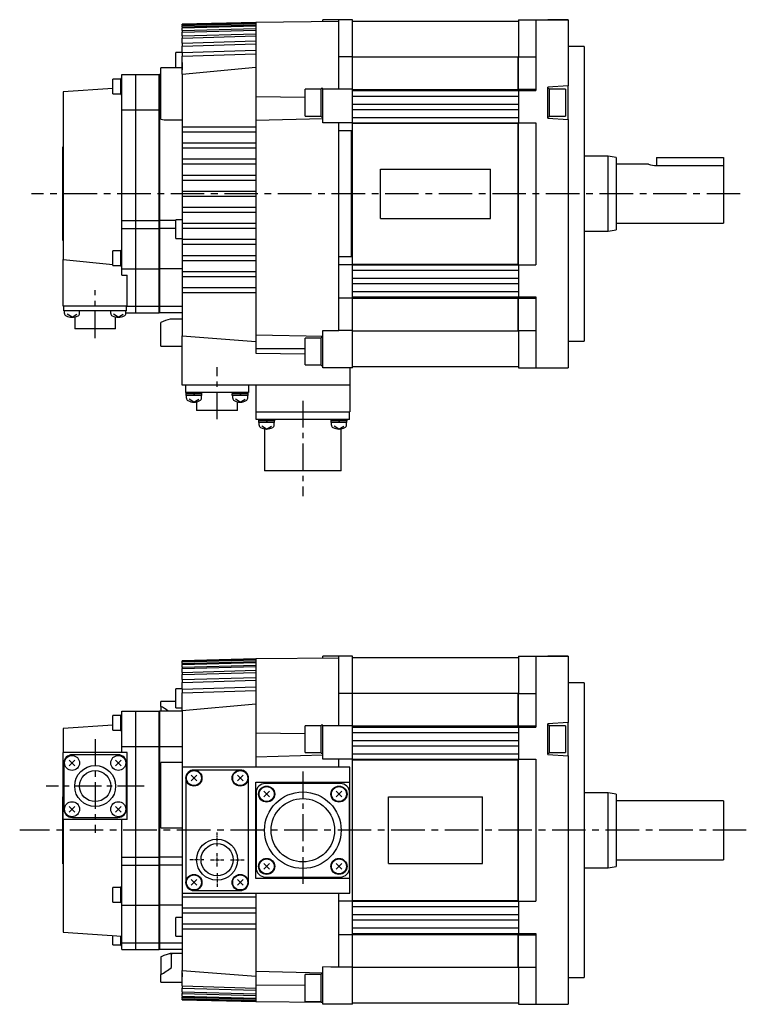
# Model space of a CAD drawing. Extents: x -443 to 613, y -303 to 271.
# Tile 2 of 4: x -205 to 67, y -303 to 65. Entities that reach past the tile are written whole.
import ezdxf

# ---------------------------------------------------------------- set-up
doc = ezdxf.new("R2010")
doc.units = 0
doc.linetypes.add('CENTER', pattern=[2, 1.25, -0.25, 0.25, -0.25])
doc.layers.add('CENTER', color=6, linetype='CENTER')
doc.layers.add('OUTLINE', color=7, linetype='CONTINUOUS')

# ---------------------------------------------------------------- blocks, each defined once
blk = doc.blocks.new('SW_CENTERMARK_0')
at = {"layer": 'CENTER'}
for p, q in [((2.5, 5), (2.5, 10.15)), ((-2.5, 0), (-7.65, 0)), ((0, 0), (5, 0)), ((2.5, -2.5), (2.5, 2.5)), ((7.5, 0), (12.65, 0)), ((2.5, -5), (2.5, -10.15))]:
    blk.add_line(p, q, dxfattribs=at)

msp = doc.modelspace()

# ---------------------------------------------------------------- linework, layer by layer
at = {"layer": 'CENTER', "ltscale": 10}
for p, q in [((64.23, 0), (-200.28, 0)), ((66.51, -237.69), (-204.66, -237.69))]:
    msp.add_line(p, q, dxfattribs=at)
at = {"layer": 'CENTER', "ltscale": 8}
for p, q in [((-176.5, -53.93), (-176.5, -36.06)), ((-131, -84.16), (-131, -64.76)), ((-99, -77.32), (-99, -112.93)), ((-176.5, -203.69), (-176.5, -238.69)), ((-99, -215.71), (-99, -257.87)), ((-158.18, -221.19), (-194.82, -221.19))]:
    msp.add_line(p, q, dxfattribs=at)
at = {"layer": 'OUTLINE'}
for p, q in [((-116.5, 64), (-144, 63.28)), ((-144, 63.27), (-116.5, 63.99)), ((-144, 63.08), (-116.5, 63.8)), ((-144, 62.89), (-116.5, 63.62)), ((-144, 63.28), (-144, 63.27)), ((-144, 63.08), (-144, 63.27)), ((-144, 63.08), (-144, 62.89)), ((-144, 62.32), (-116.5, 63.05)), ((-144, 62.32), (-144, 62.89)), ((-144, 61.93), (-116.5, 62.67)), ((-85.5, 64.3), (-116.5, 64)), ((-116.5, 64), (-116.5, 63.99)), ((-116.5, 63.99), (-116.5, 63.8)), ((-116.5, 63.8), (-116.5, 63.62)), ((-116.5, 63.62), (-116.5, 63.05)), ((-116.5, 63.05), (-116.5, 62.67)), ((-116.5, 62.67), (-116.5, 61.7)), ((-85.5, 65), (-91.5, 65)), ((-91.5, 64.24), (-91.5, 65)), ((-85.5, 51.12), (-85.5, 65)), ((-80.5, 65), (-85.5, 65)), ((-80.5, 51.12), (-80.5, 65)), ((-80.4, 63.3), (-80.5, 63.3)), ((-80.4, 51.15), (-80.4, 64.5)), ((-80.4, 64.5), (-18.5, 64.5)), ((-18.5, 65), (-18.5, 51.12)), ((-18.5, 65), (-12, 65)), ((-12, 65), (0, 65)), ((-12, 65), (-12, 42.25)), ((0, 65), (-7.5, 65)), ((0, 65), (0, 42.25)), ((-144, 62.32), (-144, 61.93)), ((-144, 60.95), (-144, 61.93)), ((-144, 60.95), (-116.5, 61.7)), ((-144, 60.36), (-116.5, 61.11)), ((-144, 60.95), (-144, 60.36)), ((-144, 58.95), (-144, 60.36)), ((-144, 58.95), (-116.5, 59.72)), ((-144, 58.95), (-144, 58.13)), ((-144, 58.13), (-116.5, 58.92)), ((-116.5, 61.7), (-116.5, 61.11)), ((-116.5, 61.11), (-116.5, 59.72)), ((-116.5, 59.72), (-116.5, 58.92)), ((-116.5, 58.92), (-116.5, 57.05)), ((-144, 56.24), (-144, 58.13)), ((-144, 56.24), (-116.5, 57.05)), ((-144, 56.24), (-144, 55.17)), ((-144, 55.17), (-116.5, 55.99)), ((-144, 52.72), (-144, 55.17)), ((-116.5, 57.05), (-116.5, 55.99)), ((-116.5, 55.99), (-116.5, 53.58)), ((-146.38, 49.26), (-146.38, 52.76)), ((-144, 52.76), (-146.38, 52.76)), ((-144, 52.72), (-116.5, 53.58)), ((-144, 52.72), (-144, 51.34)), ((-144, 51.34), (-116.5, 52.22)), ((-116.5, 53.58), (-116.5, 52.22)), ((-116.5, 52.22), (-116.5, 36.35)), ((6, 55), (0, 55)), ((6, 55), (6, -55)), ((-146.38, 47.06), (-146.38, 49.26)), ((-144, 44.67), (-144, 51.34)), ((-144, 49.02), (-144, 46.25)), ((-80.5, 51.12), (-85.5, 51.12)), ((-85.5, 39), (-85.5, 51.12)), ((-80.5, 39), (-80.5, 51.12)), ((-80.4, 38.97), (-80.4, 51.15)), ((-80.4, 51.15), (-18.6, 51.15)), ((-18.6, 38.97), (-18.6, 51.15)), ((-18.5, 49.85), (-18.6, 49.85)), ((-18.5, 39), (-18.5, 51.12)), ((-18.5, 51.12), (-12, 51.12)), ((-166.5, 31.3), (-166.5, 44.5)), ((-166.5, 44.5), (-161.5, 44.5)), ((-161.5, 44.5), (-161.5, 31.3)), ((-161.4, 44.5), (-161.4, 31.3)), ((-161.4, 44.5), (-152.6, 44.5)), ((-152.6, 31.3), (-152.6, 44.5)), ((-152.5, 44.5), (-152.5, 31.3)), ((-152, 44.5), (-152.5, 44.5)), ((-152, 46.7), (-152, 47.06)), ((-144, 47.06), (-152, 47.06)), ((-152, 31.04), (-152, 46.7)), ((-144, 44.67), (-116.5, 47.23)), ((-144, 44.67), (-144, 25)), ((-169.95, 40.07), (-169.95, 42.82)), ((-166.95, 42.82), (-169.95, 42.82)), ((-166.95, 40.07), (-166.95, 43.02)), ((-166.5, 43.02), (-166.95, 43.02)), ((-161.4, 40.5), (-161.5, 40.5)), ((-152.5, 40.5), (-152.6, 40.5)), ((-12, 42.25), (-12, 38.5)), ((0, 42.25), (0, 40.25)), ((-169.95, 39.26), (-188.5, 38)), ((-188.5, 38), (-188.5, -24.56)), ((-169.95, 37.32), (-169.95, 40.07)), ((-169.95, 37.32), (-166.95, 37.32)), ((-166.95, 37.12), (-166.95, 40.07)), ((-166.95, 37.12), (-166.5, 37.12)), ((-98.1, 29), (-98.1, 39)), ((-92.1, 39), (-98.1, 39)), ((-92.1, 28.75), (-92.1, 39.25)), ((-91.5, 39.25), (-92.1, 39.25)), ((-91.5, 39), (-91.5, 39.25)), ((-80.5, 39), (-91.5, 39)), ((-91.5, 26.5), (-91.5, 39)), ((-80.5, 26.5), (-80.5, 39)), ((-80.4, 38.5), (-80.4, 38.97)), ((-80.4, 38.97), (-18.6, 38.97)), ((-80.4, 36.5), (-80.4, 38.5)), ((-80.4, 38.5), (-18.5, 38.5)), ((-18.5, 39.01), (-18.6, 39.01)), ((-18.5, 39), (-12, 39)), ((-18.5, 39), (-18.5, 38.5)), ((-18.5, 38.5), (-18.5, 26.5)), ((-18.5, 38.5), (-12, 38.5)), ((0, 40.25), (-7.5, 39.75)), ((-7.5, 28.25), (-7.5, 39.75)), ((-7, 39.25), (-7.5, 39.25)), ((-7, 39.25), (-7, 28.75)), ((-1, 39), (-7, 39)), ((-1, 39), (-1, 29)), ((0, 27.75), (0, 40.25)), ((-116.5, 36.35), (-116.5, 27.43)), ((-116.5, 36.35), (-98.1, 36.07)), ((-80.4, 33.5), (-80.4, 36.5)), ((-80.4, 36.5), (-18.5, 36.5)), ((-80.4, 31.5), (-80.4, 33.5)), ((-80.4, 33.5), (-18.5, 33.5)), ((-166.5, -10), (-166.5, 31.3)), ((-166.5, 31.3), (-161.5, 31.3)), ((-161.5, 31.3), (-161.5, -10)), ((-161.4, 31.3), (-161.4, -10)), ((-161.4, 31.3), (-152.6, 31.3)), ((-152.6, -10), (-152.6, 31.3)), ((-152.5, 31.3), (-152.5, -10)), ((-152.5, 31.3), (-152, 31.3)), ((-152, 28.11), (-152, 31.04)), ((-80.4, 28.5), (-80.4, 31.5)), ((-80.4, 31.5), (-18.5, 31.5)), ((-152, 27.84), (-152, 28.11)), ((-150.72, 27.62), (-150.23, 27.6)), ((-150.23, 27.6), (-144, 27.6)), ((-116.5, 27.43), (-91.5, 28.11)), ((-116.5, 27.43), (-116.5, 25)), ((-98.1, 29), (-92.1, 29)), ((-92.1, 28.75), (-91.5, 28.75)), ((-80.5, 26.5), (-91.5, 26.5)), ((-85.5, 23.5), (-85.5, 26.5)), ((-80.5, -26.5), (-80.5, 26.5)), ((-80.4, 26.5), (-80.4, 28.5)), ((-80.4, 28.5), (-18.5, 28.5)), ((-80.4, 26.3), (-80.4, 26.5)), ((-80.4, 26.5), (-18.5, 26.5)), ((-80.4, -26.3), (-80.4, 26.3)), ((-80.4, 26.3), (-18.6, 26.3)), ((-18.6, -26.3), (-18.6, 26.3)), ((-18.5, 26.26), (-18.6, 26.26)), ((-18.5, 26.3), (-18.5, 26.5)), ((-18.5, 26.5), (-12, 26.5)), ((-18.5, -26.3), (-18.5, 26.3)), ((-12, 26.5), (-12, -26.5)), ((-7.5, 28.75), (-7, 28.75)), ((-7.5, 28.25), (0, 27.75)), ((-7, 29), (-1, 29)), ((0, 27.75), (0, -42.25)), ((-144, 25), (-144, 23)), ((-144, 25), (-116.5, 25)), ((-144, 23), (-144, 19)), ((-116.5, 23), (-144, 23)), ((-116.5, 25), (-116.5, 23)), ((-116.5, 23), (-116.5, 19)), ((-85.5, -23.5), (-85.5, 23.5)), ((-80.8, 23.5), (-85.5, 23.5)), ((-80.8, -23.5), (-80.8, 23.5)), ((-144, 19), (-144, 17)), ((-144, 19), (-116.5, 19)), ((-116.5, 19), (-116.5, 17)), ((-188.6, 17.5), (-188.5, 17.5)), ((-188.6, -17.5), (-188.6, 17.5)), ((-144, 17), (-144, 13)), ((-116.5, 17), (-144, 17)), ((-116.5, 17), (-116.5, 13)), ((-144, 13), (-144, 11)), ((-144, 13), (-116.5, 13)), ((-116.5, 13), (-116.5, 11)), ((15, 14), (6, 14)), ((15, -14), (15, 14)), ((18, 13.5), (15, 14)), ((18, 13.5), (18, -13.5)), ((33, 13.5), (58, 13.5)), ((33, 13.5), (33, 10.58)), ((58, 13.5), (58, 10.58)), ((-144, 11), (-144, 7)), ((-116.5, 11), (-144, 11)), ((-116.5, 11), (-116.5, 7)), ((-70, 9.22), (-29, 9.22)), ((-70, -9.22), (-70, 9.22)), ((-29, -9.22), (-29, 9.22)), ((30.03, 11), (18, 11)), ((33, 10.58), (58, 10.58)), ((58, 10.58), (58, -11)), ((-144, 7), (-144, 5)), ((-144, 7), (-116.5, 7)), ((-144, 5), (-144, 1)), ((-116.5, 5), (-144, 5)), ((-116.5, 7), (-116.5, 5)), ((-116.5, 5), (-116.5, 1)), ((-144, 1), (-144, -1)), ((-144, 1), (-116.5, 1)), ((-116.5, 1), (-116.5, -1)), ((-144, -1), (-144, -5)), ((-116.5, -1), (-144, -1)), ((-116.5, -1), (-116.5, -5)), ((-144, -5), (-144, -7)), ((-144, -5), (-116.5, -5)), ((-144, -7), (-144, -11)), ((-116.5, -7), (-144, -7)), ((-116.5, -5), (-116.5, -7)), ((-116.5, -7), (-116.5, -11)), ((-166.5, -13), (-166.5, -10)), ((-166.5, -10), (-161.5, -10)), ((-161.5, -10), (-161.5, -13)), ((-161.4, -10), (-161.4, -13)), ((-161.4, -10), (-152.6, -10)), ((-152.6, -13), (-152.6, -10)), ((-152.5, -10), (-152.5, -13)), ((-146.38, -10), (-152.5, -10)), ((-146.38, -16.7), (-146.38, -9.7)), ((-144, -9.7), (-146.38, -9.7)), ((-144, -11), (-144, -13)), ((-144, -11), (-116.5, -11)), ((-116.5, -11), (-116.5, -13)), ((-70, -9.22), (-29, -9.22)), ((18, -11), (58, -11)), ((-166.5, -13), (-161.5, -13)), ((-166.5, -28), (-166.5, -13)), ((-161.5, -13), (-161.5, -28)), ((-161.4, -13), (-161.4, -28)), ((-161.4, -13), (-152.6, -13)), ((-152.6, -28), (-152.6, -13)), ((-152.5, -13), (-152.5, -28)), ((-146.38, -13), (-152.5, -13)), ((-144, -13), (-144, -17)), ((-116.5, -13), (-144, -13)), ((-116.5, -13), (-116.5, -17)), ((6, -14), (15, -14)), ((15, -14), (18, -13.5)), ((-188.6, -17.5), (-188.5, -17.5)), ((-146.38, -16.7), (-144, -16.7)), ((-144, -17), (-144, -19)), ((-144, -17), (-116.5, -17)), ((-116.5, -17), (-116.5, -19)), ((-169.95, -26.83), (-169.95, -21.33)), ((-166.95, -21.33), (-169.95, -21.33)), ((-166.95, -27.03), (-166.95, -21.13)), ((-166.5, -21.13), (-166.95, -21.13)), ((-144, -19), (-144, -23)), ((-116.5, -19), (-144, -19)), ((-116.5, -19), (-116.5, -23)), ((-188.5, -42), (-188.5, -24.56)), ((-188.5, -24.56), (-169.95, -26.47)), ((-144, -23), (-144, -25)), ((-144, -23), (-116.5, -23)), ((-144, -25), (-144, -29)), ((-116.5, -25), (-144, -25)), ((-116.5, -23), (-116.5, -25)), ((-116.5, -25), (-116.5, -29)), ((-85.5, -26.5), (-85.5, -23.5)), ((-80.8, -23.5), (-85.5, -23.5)), ((-169.95, -26.83), (-166.95, -26.83)), ((-166.95, -27.03), (-166.5, -27.03)), ((-166.5, -30.38), (-166.5, -28)), ((-166.5, -28), (-161.5, -28)), ((-161.5, -28), (-161.5, -42)), ((-161.4, -28), (-161.4, -42)), ((-161.4, -28), (-152.6, -28)), ((-152.6, -42), (-152.6, -28)), ((-152.5, -28), (-152.5, -42)), ((-144, -28), (-152.5, -28)), ((-144, -29), (-144, -31)), ((-144, -29), (-116.5, -29)), ((-116.5, -29), (-116.5, -31)), ((-85.5, -39), (-85.5, -26.5)), ((-80.5, -26.5), (-85.5, -26.5)), ((-80.5, -39), (-80.5, -26.5)), ((-80.4, -26.5), (-80.4, -26.3)), ((-80.4, -26.3), (-18.6, -26.3)), ((-80.4, -28.5), (-80.4, -26.5)), ((-80.4, -26.5), (-18.5, -26.5)), ((-80.4, -31.5), (-80.4, -28.5)), ((-80.4, -28.5), (-18.5, -28.5)), ((-18.5, -26.26), (-18.6, -26.26)), ((-18.5, -26.5), (-18.5, -26.3)), ((-18.5, -26.5), (-12, -26.5)), ((-18.5, -26.5), (-18.5, -38.5)), ((-166.5, -30.38), (-164.5, -30.38)), ((-164.5, -42), (-164.5, -30.38)), ((-144, -31), (-144, -35)), ((-116.5, -31), (-144, -31)), ((-116.5, -31), (-116.5, -35)), ((-80.4, -33.5), (-80.4, -31.5)), ((-80.4, -31.5), (-18.5, -31.5)), ((-144, -35), (-144, -37)), ((-144, -35), (-116.5, -35)), ((-116.5, -35), (-116.5, -37)), ((-80.4, -36.5), (-80.4, -33.5)), ((-80.4, -33.5), (-18.5, -33.5)), ((-80.4, -38.5), (-80.4, -36.5)), ((-80.4, -36.5), (-18.5, -36.5)), ((-144, -37), (-144, -53.03)), ((-116.5, -37), (-144, -37)), ((-116.5, -37), (-116.5, -52.67)), ((-85.5, -51.12), (-85.5, -39)), ((-80.5, -39), (-85.5, -39)), ((-80.5, -51.12), (-80.5, -39)), ((-80.4, -38.97), (-80.4, -38.5)), ((-80.4, -38.5), (-18.5, -38.5)), ((-80.4, -51.15), (-80.4, -38.97)), ((-80.4, -38.97), (-18.6, -38.97)), ((-18.6, -51.15), (-18.6, -38.97)), ((-18.5, -39.01), (-18.6, -39.01)), ((-18.5, -38.5), (-18.5, -39)), ((-18.5, -38.5), (-12, -38.5)), ((-18.5, -51.12), (-18.5, -39)), ((-18.5, -39), (-12, -39)), ((-12, -38.5), (-12, -42.25)), ((-164.5, -42), (-188.5, -42)), ((-188.2, -43.7), (-188.2, -42)), ((-185, -43.7), (-188.2, -43.7)), ((-187.93, -44.67), (-187.93, -43.7)), ((-168, -43.7), (-185, -43.7)), ((-182.33, -44.67), (-182.33, -43.7)), ((-170.67, -44.67), (-170.67, -43.7)), ((-164.8, -43.7), (-168, -43.7)), ((-165.07, -44.67), (-165.07, -43.7)), ((-164.8, -43.7), (-164.8, -42)), ((-164.5, -42), (-161.5, -42)), ((-161.5, -40.5), (-161.4, -40.5)), ((-161.5, -42), (-161.5, -44.5)), ((-161.4, -42), (-161.4, -44.5)), ((-161.4, -42), (-152.6, -42)), ((-152.6, -40.5), (-152.5, -40.5)), ((-152.6, -44.5), (-152.6, -42)), ((-152.5, -42), (-152.5, -44.5)), ((-152.5, -42), (-144, -42)), ((-12, -42.25), (-12, -65)), ((0, -42.25), (0, -65)), ((-185.13, -46.1), (-186.93, -45.02)), ((-185.13, -46.1), (-183.33, -45.02)), ((-184.15, -46), (-184.15, -50.4)), ((-167.87, -46.1), (-169.67, -45.02)), ((-168.85, -50.4), (-168.85, -46)), ((-167.87, -46.1), (-166.07, -45.02)), ((-165.07, -44.5), (-161.5, -44.5)), ((-161.4, -44.5), (-152.6, -44.5)), ((-144, -44.5), (-152.5, -44.5)), ((-144, -46.85), (-148.45, -46.85)), ((-168.85, -50.4), (-184.15, -50.4)), ((-152, -48.7), (-152, -48.13)), ((-152, -51.66), (-152, -48.7)), ((-91.5, -57.3), (-91.5, -51.05)), ((-91.5, -51.05), (-85.5, -51.12)), ((-80.5, -51.12), (-85.5, -51.12)), ((-80.5, -65), (-80.5, -51.12)), ((-80.4, -64.5), (-80.4, -51.15)), ((-80.4, -51.15), (-18.6, -51.15)), ((-18.5, -49.85), (-18.6, -49.85)), ((-18.5, -51.12), (-18.5, -65)), ((-18.5, -51.12), (-12, -51.12)), ((-152, -56.92), (-152, -51.66)), ((-144, -71.5), (-144, -53.03)), ((-144, -53.03), (-116.5, -55.19)), ((-116.5, -52.56), (-116.5, -57.82)), ((-116.5, -52.67), (-91.5, -53.23)), ((-98.1, -63.9), (-98.1, -53.9)), ((-92.1, -53.9), (-98.1, -53.9)), ((-92.1, -64.15), (-92.1, -53.65)), ((-91.5, -53.65), (-92.1, -53.65)), ((0, -55), (6, -55)), ((-152, -56.92), (-152, -56.92)), ((-152, -56.92), (-144, -56.92)), ((-116.5, -57.82), (-98.1, -57.78)), ((-116.5, -57.82), (-116.5, -59.53)), ((-91.5, -60.5), (-91.5, -57.3)), ((-116.5, -59.53), (-98.1, -59.72)), ((-91.5, -65), (-91.5, -60.5)), ((-98.1, -63.9), (-92.1, -63.9)), ((-92.1, -64.15), (-91.5, -64.15)), ((-80.5, -65), (-91.5, -65)), ((-81.5, -65), (-81.5, -71.5)), ((-80.5, -63.3), (-80.4, -63.3)), ((-80.4, -64.5), (-18.5, -64.5)), ((-18.5, -65), (-12, -65)), ((-12, -65), (0, -65)), ((-7.5, -65), (0, -65)), ((-81.5, -71.5), (-144, -71.5)), ((-142.7, -74.2), (-142.7, -71.5)), ((-119.3, -71.5), (-119.3, -74.2)), ((-116.5, -71.5), (-116.5, -81.5)), ((-81.5, -71.5), (-81.5, -81.5)), ((-139.63, -74.2), (-142.7, -74.2)), ((-142.63, -74.2), (-142.63, -74.7)), ((-136.63, -74.7), (-142.63, -74.7)), ((-136.68, -75.4), (-142.58, -75.4)), ((-142.43, -76.37), (-142.43, -75.4)), ((-139.63, -77.8), (-141.43, -76.72)), ((-139.83, -74.7), (-139.43, -75.4)), ((-122.37, -74.2), (-139.63, -74.2)), ((-139.63, -77.8), (-137.83, -76.72)), ((-136.83, -76.37), (-136.83, -75.4)), ((-136.63, -74.7), (-136.63, -74.2)), ((-125.37, -74.2), (-125.37, -74.7)), ((-119.37, -74.7), (-125.37, -74.7)), ((-119.42, -75.4), (-125.32, -75.4)), ((-125.17, -76.37), (-125.17, -75.4)), ((-122.37, -77.8), (-124.17, -76.72)), ((-122.57, -74.7), (-122.17, -75.4)), ((-119.3, -74.2), (-122.37, -74.2)), ((-122.37, -77.8), (-120.57, -76.72)), ((-119.57, -76.37), (-119.57, -75.4)), ((-119.37, -74.7), (-119.37, -74.2)), ((-138.65, -77.7), (-138.65, -80.9)), ((-123.35, -80.9), (-123.35, -77.7)), ((-123.35, -80.9), (-138.65, -80.9)), ((-116.5, -81.5), (-81.5, -81.5)), ((-116.46, -84.25), (-116.46, -81.5)), ((-112.96, -84.25), (-116.46, -84.25)), ((-115.5, -84.25), (-115.5, -84.75)), ((-85.04, -84.25), (-112.96, -84.25)), ((-109.5, -84.75), (-109.5, -84.25)), ((-88.51, -84.25), (-88.51, -84.75)), ((-81.54, -84.25), (-85.04, -84.25)), ((-82.51, -84.75), (-82.51, -84.25)), ((-81.54, -84.25), (-81.54, -81.5)), ((-109.5, -84.75), (-115.5, -84.75)), ((-109.55, -85.45), (-115.45, -85.45)), ((-115.3, -86.42), (-115.3, -85.45)), ((-112.5, -87.85), (-114.3, -86.77)), ((-113.29, -87.79), (-113.29, -103.49)), ((-112.7, -84.75), (-112.29, -85.45)), ((-112.5, -87.85), (-110.7, -86.77)), ((-109.7, -86.42), (-109.7, -85.45)), ((-85.51, -84.75), (-88.51, -84.75)), ((-82.56, -85.45), (-88.46, -85.45)), ((-88.31, -86.42), (-88.31, -85.45)), ((-85.51, -87.85), (-87.31, -86.77)), ((-85.71, -84.75), (-85.3, -85.45)), ((-82.51, -84.75), (-85.51, -84.75)), ((-85.51, -87.85), (-83.71, -86.77)), ((-84.71, -103.49), (-84.71, -87.79)), ((-82.71, -86.42), (-82.71, -85.45)), ((-84.71, -103.49), (-113.29, -103.49)), ((-91.5, -173.45), (-91.5, -172.69)), ((-85.5, -172.69), (-91.5, -172.69)), ((-85.5, -186.57), (-85.5, -172.69)), ((-80.5, -172.69), (-85.5, -172.69)), ((-80.5, -186.57), (-80.5, -172.69)), ((-18.5, -172.69), (-18.5, -186.57)), ((-18.5, -172.69), (-12, -172.69)), ((-12, -172.69), (-12, -195.44)), ((-12, -172.69), (0, -172.69)), ((0, -172.69), (-7.5, -172.69)), ((0, -172.69), (0, -195.44)), ((-116.5, -173.69), (-144, -174.41)), ((-144, -174.42), (-116.5, -173.7)), ((-144, -174.61), (-116.5, -173.88)), ((-144, -174.8), (-116.5, -174.07)), ((-144, -174.41), (-144, -174.42)), ((-144, -174.61), (-144, -174.42)), ((-144, -174.61), (-144, -174.8)), ((-144, -175.37), (-116.5, -174.64)), ((-144, -175.37), (-144, -174.8)), ((-144, -175.76), (-116.5, -175.02)), ((-144, -175.37), (-144, -175.76)), ((-144, -176.73), (-144, -175.76)), ((-144, -176.73), (-116.5, -175.99)), ((-85.5, -173.39), (-116.5, -173.69)), ((-116.5, -173.69), (-116.5, -173.7)), ((-116.5, -173.7), (-116.5, -173.88)), ((-116.5, -173.88), (-116.5, -174.07)), ((-116.5, -174.07), (-116.5, -174.64)), ((-116.5, -174.64), (-116.5, -175.02)), ((-116.5, -175.02), (-116.5, -175.99)), ((-116.5, -175.99), (-116.5, -176.57)), ((-80.4, -174.39), (-80.5, -174.39)), ((-80.4, -186.54), (-80.4, -173.19)), ((-80.4, -173.19), (-18.5, -173.19)), ((-144, -177.33), (-116.5, -176.57)), ((-144, -176.73), (-144, -177.33)), ((-144, -178.74), (-144, -177.33)), ((-144, -178.74), (-116.5, -177.96)), ((-144, -178.74), (-144, -179.56)), ((-144, -179.56), (-116.5, -178.77)), ((-144, -181.44), (-144, -179.56)), ((-116.5, -176.57), (-116.5, -177.96)), ((-116.5, -177.96), (-116.5, -178.77)), ((-116.5, -178.77), (-116.5, -180.64)), ((-144, -181.44), (-116.5, -180.64)), ((-144, -181.44), (-144, -182.52)), ((-144, -182.52), (-116.5, -181.7)), ((-144, -184.97), (-144, -182.52)), ((-116.5, -180.64), (-116.5, -181.7)), ((-116.5, -181.7), (-116.5, -184.11)), ((6, -182.69), (0, -182.69)), ((6, -182.69), (6, -292.69)), ((-146.38, -190.18), (-146.38, -184.93)), ((-144, -184.93), (-146.38, -184.93)), ((-144, -184.97), (-116.5, -184.11)), ((-144, -184.97), (-144, -186.35)), ((-144, -186.35), (-116.5, -185.47)), ((-144, -193.02), (-144, -186.35)), ((-116.5, -184.11), (-116.5, -185.47)), ((-116.5, -185.47), (-116.5, -201.34)), ((-80.5, -186.57), (-85.5, -186.57)), ((-85.5, -198.69), (-85.5, -186.57)), ((-80.5, -198.69), (-80.5, -186.57)), ((-80.4, -198.72), (-80.4, -186.54)), ((-80.4, -186.54), (-18.6, -186.54)), ((-18.6, -198.72), (-18.6, -186.54)), ((-18.5, -198.69), (-18.5, -186.57)), ((-18.5, -186.57), (-12, -186.57)), ((-152, -190.78), (-152, -189.56)), ((-146.38, -189.56), (-152, -189.56)), ((-152, -191.42), (-152, -190.78)), ((-146.38, -191.93), (-146.38, -190.18)), ((-144, -193.02), (-116.5, -190.45)), ((-18.5, -187.84), (-18.6, -187.84)), ((-169.95, -197.62), (-169.95, -194.87)), ((-166.95, -194.87), (-169.95, -194.87)), ((-166.95, -197.62), (-166.95, -194.67)), ((-166.5, -194.67), (-166.95, -194.67)), ((-166.5, -206.38), (-166.5, -193.19)), ((-166.5, -193.19), (-161.5, -193.19)), ((-161.5, -193.19), (-161.5, -206.38)), ((-161.4, -193.19), (-161.4, -206.38)), ((-161.4, -193.19), (-152.6, -193.19)), ((-152.6, -206.38), (-152.6, -193.19)), ((-152.5, -193.19), (-152.5, -206.38)), ((-144, -193.19), (-152.5, -193.19)), ((-152, -191.42), (-152, -193.19)), ((-146.38, -191.93), (-144, -191.93)), ((-144, -193.02), (-144, -214.19)), ((-169.95, -198.42), (-188.5, -199.69)), ((-169.95, -200.37), (-169.95, -197.62)), ((-166.95, -200.57), (-166.95, -197.62)), ((-161.4, -197.19), (-161.5, -197.19)), ((-152.5, -197.19), (-152.6, -197.19)), ((-92.1, -208.94), (-92.1, -198.44)), ((-91.5, -198.44), (-92.1, -198.44)), ((-91.5, -198.69), (-91.5, -198.44)), ((-12, -195.44), (-12, -199.19)), ((0, -197.44), (-7.5, -197.94)), ((-7.5, -209.44), (-7.5, -197.94)), ((-7, -198.44), (-7.5, -198.44)), ((-7, -198.44), (-7, -208.94)), ((0, -195.44), (0, -197.44)), ((0, -209.94), (0, -197.44)), ((-188.5, -199.69), (-188.5, -208.69)), ((-169.95, -200.37), (-166.95, -200.37)), ((-166.95, -200.57), (-166.5, -200.57)), ((-116.5, -201.34), (-116.5, -210.25)), ((-116.5, -201.34), (-98.1, -201.62)), ((-98.1, -208.69), (-98.1, -198.69)), ((-92.1, -198.69), (-98.1, -198.69)), ((-80.5, -198.69), (-91.5, -198.69)), ((-91.5, -211.19), (-91.5, -198.69)), ((-80.5, -211.19), (-80.5, -198.69)), ((-80.4, -199.19), (-80.4, -198.72)), ((-80.4, -198.72), (-18.6, -198.72)), ((-80.4, -201.19), (-80.4, -199.19)), ((-80.4, -199.19), (-18.5, -199.19)), ((-80.4, -204.19), (-80.4, -201.19)), ((-80.4, -201.19), (-18.5, -201.19)), ((-18.5, -198.68), (-18.6, -198.68)), ((-18.5, -198.69), (-18.5, -199.19)), ((-18.5, -198.69), (-12, -198.69)), ((-18.5, -199.19), (-12, -199.19)), ((-18.5, -199.19), (-18.5, -211.19)), ((-1, -198.69), (-7, -198.69)), ((-1, -198.69), (-1, -208.69)), ((-80.4, -206.19), (-80.4, -204.19)), ((-80.4, -204.19), (-18.5, -204.19)), ((-188.5, -233.69), (-188.5, -208.69)), ((-164.5, -208.69), (-188.5, -208.69)), ((-168, -209.49), (-185, -209.49)), ((-166.5, -208.69), (-166.5, -206.38)), ((-166.5, -206.38), (-161.5, -206.38)), ((-164.5, -233.69), (-164.5, -208.69)), ((-161.5, -206.38), (-161.5, -247.69)), ((-161.4, -206.38), (-161.4, -247.69)), ((-161.4, -206.38), (-152.6, -206.38)), ((-152.6, -247.69), (-152.6, -206.38)), ((-152.5, -206.38), (-152.5, -247.69)), ((-152.5, -206.38), (-144, -206.38)), ((-116.5, -210.25), (-91.5, -209.58)), ((-98.1, -208.69), (-92.1, -208.69)), ((-92.1, -208.94), (-91.5, -208.94)), ((-80.4, -209.19), (-80.4, -206.19)), ((-80.4, -206.19), (-18.5, -206.19)), ((-80.4, -211.19), (-80.4, -209.19)), ((-80.4, -209.19), (-18.5, -209.19)), ((-7.5, -208.94), (-7, -208.94)), ((-7.5, -209.44), (0, -209.94)), ((-7, -208.69), (-1, -208.69)), ((-188.2, -212.69), (-188.2, -229.69)), ((-184.07, -213.62), (-186.19, -211.5)), ((-184.07, -211.5), (-186.19, -213.62)), ((-166.81, -213.62), (-168.93, -211.5)), ((-166.81, -211.5), (-168.93, -213.62)), ((-164.8, -229.69), (-164.8, -212.69)), ((-152, -213.59), (-152, -212.44)), ((-144, -212.44), (-152, -212.44)), ((-116.5, -210.25), (-116.5, -214.19)), ((-80.5, -211.19), (-91.5, -211.19)), ((-85.5, -214.19), (-85.5, -211.19)), ((-80.5, -264.19), (-80.5, -211.19)), ((-80.4, -211.39), (-80.4, -211.19)), ((-80.4, -211.19), (-18.5, -211.19)), ((-80.4, -263.98), (-80.4, -211.39)), ((-80.4, -211.39), (-18.6, -211.39)), ((-18.6, -263.98), (-18.6, -211.39)), ((-18.5, -211.43), (-18.6, -211.43)), ((-18.5, -211.39), (-18.5, -211.19)), ((-18.5, -211.19), (-12, -211.19)), ((-18.5, -263.98), (-18.5, -211.39)), ((-12, -211.19), (-12, -264.19)), ((0, -209.94), (0, -279.94)), ((-152, -234.71), (-152, -213.59)), ((-144, -214.19), (-144, -261.19)), ((-81.5, -214.19), (-144, -214.19)), ((-122.37, -215.19), (-139.63, -215.19)), ((-81.5, -219.69), (-81.5, -214.19)), ((-142.7, -218.26), (-142.7, -257.12)), ((-138.57, -219.25), (-140.69, -217.13)), ((-138.57, -217.13), (-140.69, -219.25)), ((-121.31, -219.25), (-123.43, -217.13)), ((-121.31, -217.13), (-123.43, -219.25)), ((-119.3, -257.12), (-119.3, -218.26)), ((-116.5, -219.69), (-81.5, -219.69)), ((-116.5, -255.69), (-116.5, -219.69)), ((-85.04, -220.23), (-112.96, -220.23)), ((-81.5, -255.69), (-81.5, -219.69)), ((-116.46, -223.73), (-116.46, -251.65)), ((-111.43, -225.25), (-113.56, -223.13)), ((-111.43, -223.13), (-113.56, -225.25)), ((-84.44, -225.25), (-86.57, -223.13)), ((-84.44, -223.13), (-86.57, -225.25)), ((-81.54, -251.65), (-81.54, -223.73)), ((15, -223.69), (6, -223.69)), ((15, -251.69), (15, -223.69)), ((18, -224.19), (15, -223.69)), ((18, -224.19), (18, -251.19)), ((-188.6, -250.19), (-188.6, -225.19)), ((-188.6, -225.19), (-188.5, -225.19)), ((-67, -225.27), (-32, -225.27)), ((-67, -250.11), (-67, -225.27)), ((-32, -250.11), (-32, -225.27)), ((58, -226.69), (18, -226.69)), ((58, -226.69), (58, -248.69)), ((-184.07, -230.88), (-186.19, -228.76)), ((-184.07, -228.76), (-186.19, -230.88)), ((-166.81, -230.88), (-168.93, -228.76)), ((-166.81, -228.76), (-168.93, -230.88)), ((-188.5, -233.69), (-188.5, -275.69)), ((-164.5, -233.69), (-188.5, -233.69)), ((-185, -232.89), (-168, -232.89)), ((-166.5, -247.69), (-166.5, -233.69)), ((-152, -236.82), (-152, -234.71)), ((-152, -236.82), (-144, -236.82)), ((-166.5, -250.69), (-166.5, -247.69)), ((-166.5, -247.69), (-161.5, -247.69)), ((-161.5, -247.69), (-161.5, -250.69)), ((-161.4, -247.69), (-161.4, -250.69)), ((-161.4, -247.69), (-152.6, -247.69)), ((-152.6, -250.69), (-152.6, -247.69)), ((-152.5, -247.69), (-152.5, -250.69)), ((-144, -247.69), (-152.5, -247.69)), ((18, -248.69), (58, -248.69)), ((-188.6, -250.19), (-188.5, -250.19)), ((-166.5, -265.69), (-166.5, -250.69)), ((-166.5, -250.69), (-161.5, -250.69)), ((-161.5, -250.69), (-161.5, -265.69)), ((-161.4, -250.69), (-161.4, -265.69)), ((-161.4, -250.69), (-152.6, -250.69)), ((-152.6, -265.69), (-152.6, -250.69)), ((-152.5, -250.69), (-152.5, -265.69)), ((-144, -250.69), (-152.5, -250.69)), ((-111.43, -252.24), (-113.56, -250.12)), ((-111.43, -250.12), (-113.56, -252.24)), ((-84.44, -252.24), (-86.57, -250.12)), ((-84.44, -250.12), (-86.57, -252.24)), ((-67, -250.11), (-32, -250.11)), ((6, -251.69), (15, -251.69)), ((15, -251.69), (18, -251.19)), ((-138.57, -258.25), (-140.69, -256.13)), ((-138.57, -256.13), (-140.69, -258.25)), ((-121.31, -258.25), (-123.43, -256.13)), ((-121.31, -256.13), (-123.43, -258.25)), ((-81.5, -255.69), (-116.5, -255.69)), ((-112.96, -255.15), (-85.04, -255.15)), ((-81.5, -261.19), (-81.5, -255.69)), ((-169.95, -264.52), (-169.95, -259.02)), ((-166.95, -259.02), (-169.95, -259.02)), ((-166.95, -264.72), (-166.95, -258.82)), ((-166.5, -258.82), (-166.95, -258.82)), ((-139.63, -260.19), (-122.37, -260.19)), ((-169.95, -264.52), (-166.95, -264.52)), ((-166.95, -264.72), (-166.5, -264.72)), ((-144, -261.19), (-144, -262.69)), ((-144, -261.19), (-81.5, -261.19)), ((-144, -262.69), (-144, -266.69)), ((-116.5, -262.69), (-144, -262.69)), ((-116.5, -261.19), (-116.5, -262.69)), ((-116.5, -262.69), (-116.5, -266.69)), ((-85.5, -264.19), (-85.5, -261.19)), ((-85.5, -276.69), (-85.5, -264.19)), ((-80.5, -264.19), (-85.5, -264.19)), ((-80.5, -276.69), (-80.5, -264.19)), ((-80.4, -264.19), (-80.4, -263.98)), ((-80.4, -263.98), (-18.6, -263.98)), ((-80.4, -266.19), (-80.4, -264.19)), ((-80.4, -264.19), (-18.5, -264.19)), ((-18.5, -263.95), (-18.6, -263.95)), ((-18.5, -264.19), (-18.5, -263.98)), ((-18.5, -264.19), (-12, -264.19)), ((-18.5, -264.19), (-18.5, -276.19)), ((-166.5, -279.69), (-166.5, -265.69)), ((-166.5, -265.69), (-161.5, -265.69)), ((-161.5, -265.69), (-161.5, -279.69)), ((-161.4, -265.69), (-161.4, -279.69)), ((-161.4, -265.69), (-152.6, -265.69)), ((-152.6, -279.69), (-152.6, -265.69)), ((-152.5, -265.69), (-152.5, -279.69)), ((-144, -265.69), (-152.5, -265.69)), ((-144, -266.69), (-144, -268.69)), ((-144, -266.69), (-116.5, -266.69)), ((-116.5, -266.69), (-116.5, -268.69)), ((-80.4, -269.19), (-80.4, -266.19)), ((-80.4, -266.19), (-18.5, -266.19)), ((-146.38, -277.25), (-146.38, -270.25)), ((-144, -270.25), (-146.38, -270.25)), ((-144, -268.69), (-144, -272.69)), ((-116.5, -268.69), (-144, -268.69)), ((-116.5, -268.69), (-116.5, -272.69)), ((-80.4, -271.19), (-80.4, -269.19)), ((-80.4, -269.19), (-18.5, -269.19)), ((-80.4, -274.19), (-80.4, -271.19)), ((-80.4, -271.19), (-18.5, -271.19)), ((-188.5, -275.69), (-166.5, -277.19)), ((-144, -272.69), (-144, -274.69)), ((-144, -272.69), (-116.5, -272.69)), ((-116.5, -274.69), (-144, -274.69)), ((-144, -274.71), (-144, -290.02)), ((-116.5, -272.69), (-116.5, -274.69)), ((-116.5, -274.69), (-116.5, -290.36)), ((-80.4, -276.19), (-80.4, -274.19)), ((-80.4, -274.19), (-18.5, -274.19)), ((-169.95, -280.51), (-169.95, -276.95)), ((-166.95, -280.71), (-166.95, -277.16)), ((-161.5, -278.19), (-161.4, -278.19)), ((-152.6, -278.19), (-152.5, -278.19)), ((-146.38, -277.25), (-144, -277.25)), ((-85.5, -288.81), (-85.5, -276.69)), ((-80.5, -276.69), (-85.5, -276.69)), ((-80.5, -288.81), (-80.5, -276.69)), ((-80.4, -276.65), (-80.4, -276.19)), ((-80.4, -276.19), (-18.5, -276.19)), ((-80.4, -288.84), (-80.4, -276.65)), ((-80.4, -276.65), (-18.6, -276.65)), ((-18.6, -288.84), (-18.6, -276.65)), ((-18.5, -276.7), (-18.6, -276.7)), ((-18.5, -276.19), (-18.5, -276.69)), ((-18.5, -276.19), (-12, -276.19)), ((-18.5, -288.81), (-18.5, -276.69)), ((-18.5, -276.69), (-12, -276.69)), ((-12, -276.19), (-12, -279.94)), ((-169.95, -280.51), (-166.95, -280.51)), ((-166.95, -280.71), (-166.5, -280.71)), ((-166.5, -282.19), (-166.5, -279.69)), ((-166.5, -279.69), (-161.5, -279.69)), ((-166.5, -282.19), (-161.5, -282.19)), ((-161.5, -279.69), (-161.5, -282.19)), ((-161.4, -279.69), (-161.4, -282.19)), ((-161.4, -279.69), (-152.6, -279.69)), ((-161.4, -282.19), (-152.6, -282.19)), ((-152.6, -282.19), (-152.6, -279.69)), ((-152.5, -279.69), (-152.5, -282.19)), ((-152.5, -279.69), (-144, -279.69)), ((-144, -282.19), (-152.5, -282.19)), ((-12, -279.94), (-12, -302.69)), ((0, -279.94), (0, -302.69)), ((-152, -284.93), (-152, -291.61)), ((-144, -283.74), (-148.54, -283.74)), ((-148, -288.89), (-148, -284.04)), ((-144, -295.82), (-144, -290.02)), ((-144, -290.02), (-116.5, -292.23)), ((-116.5, -290.25), (-116.5, -295.51)), ((-116.5, -290.36), (-91.5, -290.92)), ((-91.5, -294.99), (-91.5, -288.74)), ((-80.5, -288.81), (-85.5, -288.81)), ((-80.5, -302.69), (-80.5, -288.81)), ((-80.4, -302.19), (-80.4, -288.84)), ((-80.4, -288.84), (-18.6, -288.84)), ((-18.5, -287.54), (-18.6, -287.54)), ((-18.5, -288.81), (-18.5, -302.69)), ((-18.5, -288.81), (-12, -288.81)), ((-152, -292.3), (-152, -291.61)), ((-152, -294.48), (-152, -292.3)), ((-144, -290.93), (-144, -292.49)), ((-98.1, -301.59), (-98.1, -291.59)), ((-92.1, -291.59), (-98.1, -291.59)), ((-92.1, -301.84), (-92.1, -291.34)), ((-91.5, -291.34), (-92.1, -291.34)), ((0, -292.69), (6, -292.69)), ((-152, -294.48), (-144, -294.48)), ((-144, -295.82), (-144, -296.64)), ((-144, -295.82), (-116.5, -296.6)), ((-144, -298.05), (-144, -296.64)), ((-144, -296.64), (-116.5, -297.41)), ((-116.5, -295.51), (-98.1, -295.47)), ((-116.5, -295.51), (-116.5, -296.6)), ((-116.5, -296.6), (-116.5, -297.41)), ((-116.5, -297.41), (-116.5, -298.8)), ((-91.5, -298.19), (-91.5, -294.99)), ((-144, -298.05), (-144, -298.64)), ((-144, -298.05), (-116.5, -298.8)), ((-144, -299.62), (-144, -298.64)), ((-144, -298.64), (-116.5, -299.39)), ((-144, -299.62), (-144, -300)), ((-144, -299.62), (-116.5, -300.35)), ((-144, -300.58), (-144, -300)), ((-144, -300), (-116.5, -300.74)), ((-144, -300.58), (-144, -300.77)), ((-144, -300.58), (-116.5, -301.3)), ((-144, -300.96), (-144, -300.77)), ((-144, -300.77), (-116.5, -301.49)), ((-144, -300.96), (-144, -300.97)), ((-144, -300.96), (-116.5, -301.68)), ((-144, -300.97), (-116.5, -301.69)), ((-116.5, -298.8), (-116.5, -299.39)), ((-116.5, -299.39), (-116.5, -300.35)), ((-116.5, -300.35), (-116.5, -300.74)), ((-116.5, -300.74), (-116.5, -301.3)), ((-116.5, -301.3), (-116.5, -301.49)), ((-116.5, -301.49), (-116.5, -301.68)), ((-91.5, -302.69), (-91.5, -298.19)), ((-80.5, -300.99), (-80.4, -300.99)), ((-116.5, -301.68), (-116.5, -301.69)), ((-116.5, -301.69), (-91.5, -301.93)), ((-98.1, -301.59), (-92.1, -301.59)), ((-92.1, -301.84), (-91.5, -301.84)), ((-80.5, -302.69), (-91.5, -302.69)), ((-80.4, -302.19), (-18.5, -302.19)), ((-18.5, -302.69), (-12, -302.69)), ((-12, -302.69), (0, -302.69)), ((-7.5, -302.69), (0, -302.69))]:
    msp.add_line(p, q, dxfattribs=at)
at = {"layer": 'OUTLINE', "ltscale": 5}
for p, q in [((-142.58, -75.4), (-142.58, -74.7)), ((-136.68, -75.4), (-136.68, -74.7)), ((-125.32, -75.4), (-125.32, -74.7)), ((-119.42, -75.4), (-119.42, -74.7)), ((-115.45, -85.45), (-115.45, -84.75)), ((-109.55, -85.45), (-109.55, -84.75)), ((-88.46, -85.45), (-88.46, -84.75)), ((-82.56, -85.45), (-82.56, -84.75))]:
    msp.add_line(p, q, dxfattribs=at)
at = {"layer": 'OUTLINE', "flags": 128}
for points in [[(-152, 27.84), (-150.72, 27.62), (-150.72, 27.62)], [(-152, -284.93), (-150.72, -284.34), (-149.5, -283.91), (-148.81, -283.76), (-148.26, -283.76), (-148.05, -283.88), (-148, -284.04)], [(-85.5, -288.81), (-88.52, -288.77), (-91.5, -288.74)]]:
    msp.add_lwpolyline(points, dxfattribs=at)
at = {"layer": 'OUTLINE'}
for centre, radius in [((-185.13, -212.56), 2.8), ((-167.87, -212.56), 2.8), ((-176.5, -221.19), 7.65), ((-176.5, -221.19), 5.8), ((-139.63, -218.19), 3), ((-139.63, -218.19), 2.95), ((-139.63, -218.19), 2.8), ((-122.37, -218.19), 3), ((-122.37, -218.19), 2.95), ((-122.37, -218.19), 2.8), ((-112.5, -224.19), 3), ((-112.5, -224.19), 2.95), ((-112.5, -224.19), 2.8), ((-99, -237.69), 14.29), ((-85.51, -224.19), 3), ((-85.51, -224.19), 2.95), ((-85.51, -224.19), 2.8), ((-185.13, -229.82), 2.8), ((-167.87, -229.82), 2.8), ((-99, -237.69), 11.84), ((-131, -248.69), 7.65), ((-131, -248.69), 6), ((-112.5, -251.18), 3), ((-112.5, -251.18), 2.95), ((-112.5, -251.18), 2.8), ((-85.51, -251.18), 3), ((-85.51, -251.18), 2.95), ((-85.51, -251.18), 2.8), ((-139.63, -257.19), 3), ((-139.63, -257.19), 2.95), ((-139.63, -257.19), 2.8), ((-122.37, -257.19), 3), ((-122.37, -257.19), 2.95), ((-122.37, -257.19), 2.8)]:
    msp.add_circle(centre, radius, dxfattribs=at)
for centre, radius, start, end in [((33.1, 22.02), 11.44, 254.4746, 269.5149), ((-186.93, -44.67), 1, 180, 243.2563), ((-185.13, -41.1), 5, 243.2563, 296.7437), ((-183.33, -44.67), 1, 296.7437, 0), ((-169.67, -44.67), 1, 180, 243.2563), ((-167.87, -41.1), 5, 243.2563, 296.7437), ((-166.07, -44.67), 1, 296.7437, 0), ((-146.38, -58.17), 11.51, 100.3741, 119.2492), ((-141.43, -76.37), 1, 180, 243.2563), ((-137.83, -76.37), 1, 296.7437, 0), ((-124.17, -76.37), 1, 180, 243.2563), ((-120.57, -76.37), 1, 296.7437, 0), ((-139.63, -72.8), 5, 243.2563, 296.7437), ((-122.37, -72.8), 5, 243.2563, 296.7437), ((-114.3, -86.42), 1, 180, 243.2563), ((-112.5, -82.85), 5, 243.2563, 296.7437), ((-110.7, -86.42), 1, 296.7437, 0), ((-87.31, -86.42), 1, 180, 243.2563), ((-85.51, -82.85), 5, 243.2563, 296.7437), ((-83.71, -86.42), 1, 296.7437, 0), ((-156.52, -200.93), 10.53, 47.7323, 64.5703), ((-185, -212.69), 3.2, 90, 180), ((-168, -212.69), 3.2, 0, 90), ((-139.63, -218.26), 3.07, 90, 180), ((-122.37, -218.26), 3.07, 0, 90), ((-112.96, -223.73), 3.5, 90, 180), ((-85.04, -223.73), 3.5, 0, 90), ((-185, -229.69), 3.2, 180, 270), ((-168, -229.69), 3.2, 270, 0), ((-112.96, -251.65), 3.5, 180, 270), ((-85.04, -251.65), 3.5, 270, 0), ((-139.63, -257.12), 3.07, 180, 270), ((-122.37, -257.12), 3.07, 270, 0), ((-165.68, -266.72), 28.4, 298.7913, 308.497)]:
    msp.add_arc(centre, radius, start, end, dxfattribs=at)

# ---------------------------------------------------------------- block references
at = {"layer": 'CENTER', "ltscale": 8}
msp.add_blockref('SW_CENTERMARK_0', (-133.5, -248.69), dxfattribs=at)

doc.saveas('drawing.dxf')
